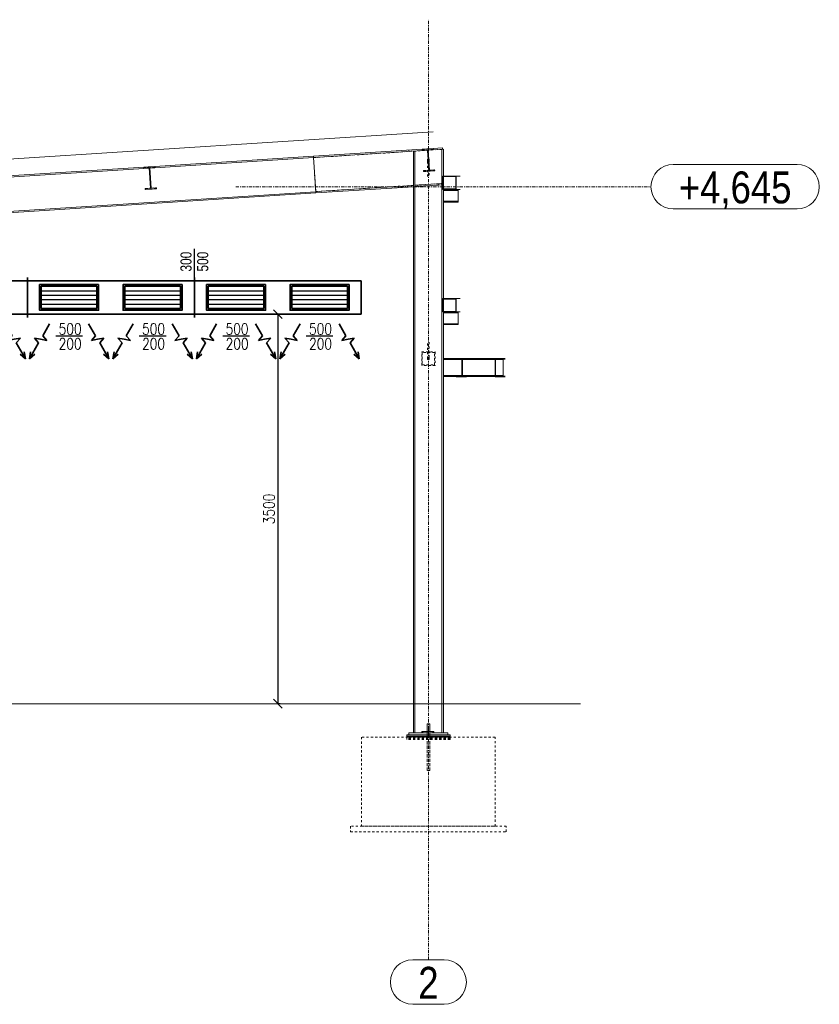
# Model space of a CAD drawing. Header units: millimetres. Extents: x 160938 to 520640, y 9197 to 248394.
# Tile 26 of 137: x 269320 to 276505, y 41195 to 50040. Entities that reach past the tile are written whole.
import ezdxf
from ezdxf.enums import TextEntityAlignment as Align

# ---------------------------------------------------------------- set-up
doc = ezdxf.new("R2010")
doc.units = ezdxf.units.MM
doc.header["$LTSCALE"] = 10
doc.linetypes.add('DXK_LINE_DOT2', pattern=[3.9198, 1.9599, -1.9599])
doc.linetypes.add('DXK_LINE_DOT3', pattern=[5.9187, 2.979, -0.9799, 0.9799, -0.9799])
doc.layers.get('Defpoints').update_dxf_attribs({"color": 252})
doc.layers.add('VZT Privod', color=6, linetype='Continuous', lineweight=35)
doc.layers.add('VZT-koty', color=4, linetype='Continuous', lineweight=25)
doc.layers.add('Vzt_koty', color=4, linetype='Continuous')
doc.styles.add('AR-KOTY', font='simplex', dxfattribs={"width": 0.7})
doc.styles.add('Arial Narrow', font='ARIALN.TTF', dxfattribs={"height": 0.2})
doc.styles.add('Romans', font='romans.shx', dxfattribs={"width": 0.8})
doc.styles.get("Standard").update_dxf_attribs({"font": 'ic-simplex.shx', "width": 0.8})
doc.dimstyles.new('Standa 50', dxfattribs={"dimtxt": 100, "dimasz": 80, "dimexe": 0, "dimexo": 30, "dimgap": 30, "dimtad": 1, "dimdec": 0, "dimrnd": 1, "dimdsep": 46, "dimtxsty": 'Romans', "dimblk": 'OBLIQUE', "dimcen": 0, "dimclrd": 256, "dimclre": 256, "dimclrt": 256, "dimadec": 0, "dimazin": 0, "dimtfac": 1, "dimtdec": 0, "dimtofl": 0, "dimtmove": 0, "dimatfit": 3, "dimldrblk": 'OBLIQUE', "dimfxl": 1, "dimtvp": 1.1, "dimtolj": 1, "dimlwd": -1, "dimlwe": -1, "dimarcsym": 0})

# ---------------------------------------------------------------- blocks, each defined once
blk = doc.blocks.new('*U2195')
at = {"color": 0, "linetype": 'ByBlock'}
for p, q in [((0, 300), (0, 330)), ((1500, 300), (0, 300)), ((0, 300), (0, 0)), ((1500, 300), (1500, 330)), ((1500, 0), (1500, 300)), ((0, 0), (1500, 0)), ((0, 0), (0, -30)), ((1500, 0), (1500, -30))]:
    blk.add_line(p, q, dxfattribs=at)
blk = doc.blocks.new('*U2289')
at = {"color": 0, "linetype": 'ByBlock', "lineweight": -2}
for p, q in [((0, 300), (0, 330)), ((1500, 300), (0, 300)), ((0, 300), (0, 0)), ((1500, 0), (1500, 300)), ((0, 0), (1500, 0)), ((0, 0), (0, -30))]:
    blk.add_line(p, q, dxfattribs=at)
blk = doc.blocks.new('*U2290')
at = {"color": 0, "linetype": 'ByBlock', "lineweight": -2}
for points in [[(0, 200), (0, 0)], [(0, 200), (500, 200)], [(500, 200), (500, 0)], [(0, 0), (500, 0)]]:
    blk.add_lwpolyline(points, dxfattribs=at)
at = {"color": 2, "linetype": 'ByBlock', "lineweight": 25}
for points in [[(0, 160), (500, 160)], [(0, 120), (500, 120)], [(0, 80), (500, 80)], [(0, 40), (500, 40)]]:
    blk.add_lwpolyline(points, dxfattribs=at)
blk = doc.blocks.new('*U2277', base_point=(100.000029, 76.999998))
at = {"color": 0, "linetype": 'ByBlock', "lineweight": -2}
for p, q in [((278.000029, 76.999998), (304.513255, 153.999998)), ((331.026481, 76.999998), (304.513255, 153.999998)), ((100.000029, 76.999998), (278.000029, 76.999998)), ((331.026481, 76.999998), (357.539708, -0.000002)), ((357.539708, -0.000002), (384.052934, 76.999998)), ((384.052934, 76.999998), (620.052934, 76.999998)), ((620.052934, 76.999998), (535.879199, 107.513298)), ((620.052934, 76.999998), (535.879199, 46.486697))]:
    blk.add_line(p, q, dxfattribs=at)
blk = doc.blocks.new('_OBLIQUE')
at = {"color": 0, "linetype": 'ByBlock'}
blk.add_line((-0.5, -0.5), (0.5, 0.5), dxfattribs=at)
blk = doc.blocks.new('*D2292')
at = {"layer": 'Defpoints', "color": 0}
for p in [(271637.1, 47395.2), (271630.7, 43895.2), (271639.8, 43895.2)]:
    blk.add_point(p, dxfattribs=at)
at = {"layer": 'Vzt_koty'}
for p, q in [((271667.1, 47395.2), (271639.8, 47395.2)), ((271639.8, 47395.2), (271639.8, 43895.2)), ((271660.7, 43895.2), (271639.8, 43895.2))]:
    blk.add_line(p, q, dxfattribs=at)
at = {"layer": 'Vzt_koty', "xscale": 80, "yscale": 80, "zscale": 80}
for p, rotation in [((271639.8, 47395.2), 90), ((271639.8, 43895.2), 270)]:
    blk.add_blockref('_OBLIQUE', p, dxfattribs=dict(at, rotation=rotation))
at = {"layer": 'Vzt_koty', "insert": (271559.8, 45645.2), "char_height": 100, "attachment_point": 5, "rotation": 90, "style": 'Romans'}
blk.add_mtext('\\A1;3500', dxfattribs=at)

msp = doc.modelspace()

# ---------------------------------------------------------------- linework, layer by layer
at = {"color": 252, "linetype": 'DXK_LINE_DOT3', "lineweight": 15}
for p, q in [((272992.2, 41595.2), (272992.2, 50040.2)), ((271260.7, 48540.2), (274992.2, 48540.2))]:
    msp.add_line(p, q, dxfattribs=at)
at = {"color": 252, "lineweight": 15}
for p, q in [((273035.6, 49032.4), (262707.2, 48366.2)), ((263007, 43895.2), (274359.1, 43895.2))]:
    msp.add_line(p, q, dxfattribs=at)
at = {"color": 252, "linetype": 'Continuous', "lineweight": 15}
for p, q in [((272935.8, 48876), (271959.1, 48812.9)), ((272983.7, 48867), (271959.8, 48801)), ((272816.8, 48856.2), (272816, 48868.2)), ((272870.2, 48859.7), (272857.2, 48858.9)), ((272857.2, 43635.2), (272857.2, 48858.9)), ((272870.2, 43635.2), (272870.2, 48859.7)), ((272935.8, 48876), (273035.6, 48882.4)), ((272936.4, 48867.5), (272935.8, 48876)), ((272983.5, 48870.5), (272936.4, 48867.5)), ((272995.3, 48687.9), (272983.5, 48870.5)), ((273036.2, 48873.9), (272989.1, 48870.9)), ((272989.1, 48870.9), (273000.9, 48688.3)), ((273119.2, 48875.8), (272989.3, 48867.4)), ((273118.4, 48887.7), (273035.6, 48882.4)), ((273035.6, 48882.4), (273036.2, 48873.9)), ((273114.2, 48875.4), (273127.2, 48876.3)), ((273114.2, 43635.2), (273114.2, 48875.4)), ((273119.2, 48875.8), (273118.4, 48887.7)), ((273127.2, 48876.3), (273127.2, 48635.2)), ((271959.8, 48801.5), (270489.3, 48706.6)), ((271959.1, 48812.9), (270535.6, 48721.1)), ((271959.1, 48812.9), (271959.8, 48801.5)), ((271959.8, 48801), (271959.1, 48812.9)), ((271979.5, 48495.6), (271959.8, 48801)), ((275192.2, 48740.2), (276304.6, 48740.2)), ((270483.7, 48706.3), (267989.3, 48545.4)), ((270435.8, 48714.7), (268035.6, 48559.9)), ((270435.8, 48714.7), (270535.6, 48721.1)), ((270436.4, 48706.2), (270435.8, 48714.7)), ((270483.5, 48709.3), (270436.4, 48706.2)), ((270495.3, 48526.6), (270483.5, 48709.3)), ((270536.2, 48712.7), (270489.1, 48709.6)), ((270489.1, 48709.6), (270500.9, 48527)), ((270535.6, 48721.1), (270536.2, 48712.7)), ((272948.2, 48684.9), (272995.3, 48687.9)), ((272948.8, 48676.4), (272948.2, 48684.9)), ((273048.6, 48682.8), (272948.8, 48676.4)), ((273048, 48691.3), (273000.9, 48688.3)), ((273048.6, 48682.8), (273048, 48691.3)), ((272871.5, 48553.1), (273112.1, 48568.7)), ((273112.9, 48556.7), (273112.1, 48568.7)), ((273122.3, 48515.2), (273122.3, 48635.2)), ((273242.3, 48635.2), (273122.3, 48635.2)), ((273127.3, 48520.2), (273127.3, 48630.2)), ((273127.3, 48630.2), (273237.3, 48630.2)), ((273237.3, 48630.2), (273237.3, 48520.2)), ((273242.3, 48635.2), (273278.1, 48635.2)), ((273242.3, 48515.2), (273242.3, 48635.2)), ((271979.6, 48495.1), (264045.8, 47983.4)), ((264046.6, 47971.9), (271980.3, 48483.6)), ((270448.2, 48523.6), (270495.3, 48526.6)), ((270448.8, 48515.1), (270448.2, 48523.6)), ((270548.6, 48521.6), (270448.8, 48515.1)), ((270548, 48530), (270500.9, 48527)), ((270548.6, 48521.6), (270548, 48530)), ((271979.5, 48495.6), (272856.4, 48552.2)), ((271980.3, 48483.6), (271979.5, 48495.6)), ((271979.6, 48495.1), (271980.3, 48483.6)), ((271980.3, 48483.6), (272857.2, 48540.2)), ((272837.2, 48538.9), (272836.5, 48550.9)), ((272857.2, 48552.2), (272856.4, 48552.2)), ((272857.2, 48540.2), (272856.4, 48552.2)), ((272872.3, 48541.2), (272871.5, 48553.1)), ((272872.3, 48541.2), (273112.9, 48556.7)), ((273122.3, 48515.2), (273242.3, 48515.2)), ((273127.2, 48515.2), (273127.2, 48507.2)), ((273127.2, 48515.2), (273127.2, 47535.2)), ((273127.2, 48507.2), (273258.8, 48507.2)), ((273237.3, 48520.2), (273127.3, 48520.2)), ((273258.1, 48515.2), (273242.3, 48515.2)), ((273258.8, 48515.2), (273258.1, 48515.2)), ((273258.7, 48409.2), (273258.7, 48507.2)), ((273258.8, 48515.2), (273278.1, 48515.2)), ((273258.8, 48507.2), (273258.8, 48515.2)), ((273127.2, 48401.2), (273127.2, 48409.2)), ((273127.2, 48409.2), (273258.8, 48409.2)), ((273127.2, 48401.2), (273258.8, 48401.2)), ((273258.8, 48401.2), (273258.8, 48409.2)), ((275192.2, 48340.2), (276304.6, 48340.2)), ((273122.3, 47415.2), (273122.3, 47535.2)), ((273242.3, 47535.2), (273122.3, 47535.2)), ((273127.3, 47420.2), (273127.3, 47530.2)), ((273127.3, 47530.2), (273237.3, 47530.2)), ((273237.3, 47530.2), (273237.3, 47420.2)), ((273242.3, 47535.2), (273278.1, 47535.2)), ((273242.3, 47415.2), (273242.3, 47535.2)), ((273122.3, 47415.2), (273242.3, 47415.2)), ((273127.2, 47415.2), (273127.2, 43635.2)), ((273127.2, 47415.2), (273127.2, 47407.2)), ((273237.3, 47420.2), (273127.3, 47420.2)), ((273258.1, 47415.2), (273242.3, 47415.2)), ((273258.8, 47415.2), (273258.1, 47415.2)), ((273258.8, 47415.2), (273278.1, 47415.2)), ((273258.8, 47407.2), (273258.8, 47415.2)), ((273127.2, 47407.2), (273258.8, 47407.2)), ((273258.7, 47309.2), (273258.7, 47407.2)), ((273127.2, 47301.2), (273127.2, 47309.2)), ((273127.2, 47309.2), (273258.8, 47309.2)), ((273127.2, 47301.2), (273258.8, 47301.2)), ((273258.8, 47301.2), (273258.8, 47309.2)), ((273242.3, 46995.2), (273127.2, 46995.2)), ((273293.4, 46987.8), (273127.2, 46987.8)), ((273242.3, 46995.2), (273242.3, 46991.2)), ((273297.4, 46995.2), (273242.3, 46995.2)), ((273242.3, 46991.2), (273293.4, 46991.2)), ((273293.4, 46991.2), (273293.4, 46837.2)), ((273313.8, 46995.2), (273297.4, 46995.2)), ((273297.4, 46833.2), (273297.4, 46995.2)), ((273592.6, 46995.2), (273313.8, 46995.2)), ((273592.6, 46987.8), (273313.8, 46987.8)), ((273592.6, 46995.2), (273592.6, 46833.2)), ((273647.6, 46995.2), (273592.6, 46995.2)), ((273596.6, 46837.2), (273596.6, 46991.2)), ((273596.6, 46991.2), (273647.6, 46991.2)), ((273665.5, 46987.8), (273613, 46987.8)), ((273664, 46995.2), (273647.6, 46995.2)), ((273647.6, 46991.2), (273647.6, 46995.2)), ((273664, 46991.2), (273647.6, 46991.2)), ((273665.5, 46995.2), (273664, 46995.2)), ((273665.5, 46835.2), (273665.5, 46995.2)), ((273683.3, 46995.2), (273665.5, 46995.2)), ((273683.3, 46991.2), (273665.5, 46991.2)), ((273293.4, 46842.6), (273127.2, 46842.6)), ((273242.3, 46835.2), (273127.2, 46835.2)), ((273293.4, 46837.2), (273242.3, 46837.2)), ((273242.3, 46837.2), (273242.3, 46833.2)), ((273242.3, 46833.2), (273297.4, 46833.2)), ((273297.4, 46833.2), (273333.1, 46833.2)), ((273592.6, 46842.6), (273313.8, 46842.6)), ((273592.6, 46835.2), (273313.8, 46835.2)), ((273592.6, 46833.2), (273647.6, 46833.2)), ((273647.6, 46837.2), (273596.6, 46837.2)), ((273665.5, 46842.6), (273613, 46842.6)), ((273664, 46837.2), (273647.6, 46837.2)), ((273647.6, 46833.2), (273647.6, 46837.2)), ((273647.6, 46833.2), (273683.3, 46833.2)), ((273665.5, 46835.2), (273664, 46835.2)), ((273683.3, 46837.2), (273665.5, 46837.2)), ((273004.2, 43715.2), (272980.2, 43715.2)), ((272980.2, 43647.2), (272980.2, 43715.2)), ((273004.2, 43647.2), (273004.2, 43715.2)), ((272817.2, 43615.2), (272797.2, 43615.2)), ((272797.2, 43605.2), (272797.2, 43615.2)), ((272817.2, 43635.2), (272817.2, 43615.2)), ((272817.2, 43635.2), (273167.2, 43635.2)), ((272817.2, 43615.2), (273167.2, 43615.2)), ((272932.2, 43647.2), (273032.2, 43647.2)), ((272932.2, 43635.2), (272932.2, 43647.2)), ((272980.2, 43595.2), (272980.2, 43615.2)), ((272982.2, 43635.2), (272982.2, 43647.2)), ((273004.2, 43595.2), (273004.2, 43615.2)), ((273032.2, 43647.2), (273032.2, 43635.2)), ((273167.2, 43635.2), (273167.2, 43615.2)), ((273187.2, 43615.2), (273167.2, 43615.2)), ((273187.2, 43605.2), (273187.2, 43615.2)), ((272980.2, 43605.2), (272797.2, 43605.2)), ((272980.2, 43605.2), (272797.2, 43605.2)), ((272797.2, 43597.2), (272797.2, 43605.2)), ((272980.2, 43597.2), (272797.2, 43597.2)), ((272797.2, 43595.2), (272797.2, 43597.2)), ((272980.2, 43597.2), (272797.2, 43597.2)), ((273187.2, 43605.2), (273004.2, 43605.2)), ((273187.2, 43605.2), (273004.2, 43605.2)), ((273187.2, 43597.2), (273004.2, 43597.2)), ((273187.2, 43597.2), (273004.2, 43597.2)), ((273187.2, 43597.2), (273187.2, 43605.2)), ((273187.2, 43595.2), (273187.2, 43597.2)), ((272851, 41595.2), (273133.4, 41595.2)), ((272851, 41195.2), (273133.4, 41195.2))]:
    msp.add_line(p, q, dxfattribs=at)
at = {"color": 252, "linetype": 'DXK_LINE_DOT2', "lineweight": 15}
for p, q in [((271959.8, 48801), (272857.2, 48858.9)), ((272857.2, 48858.9), (272857.2, 48552.2)), ((273114.2, 48875.4), (272870.2, 48859.7)), ((272935.8, 48876), (273035.6, 48882.4)), ((273035.6, 48882.4), (272935.8, 48876)), ((272936.4, 48867.5), (272935.8, 48876)), ((272983.5, 48870.5), (272936.4, 48867.5)), ((272995.3, 48687.9), (272983.5, 48870.5)), ((272989.3, 48867.4), (272983.7, 48867)), ((273036.2, 48873.9), (272989.1, 48870.9)), ((272989.1, 48870.9), (273000.9, 48688.3)), ((273035.6, 48882.4), (273036.2, 48873.9)), ((271959.8, 48801.5), (271979.6, 48495.1)), ((272984.2, 48779.4), (272985.3, 48783.2)), ((272985.3, 48775.6), (272984.2, 48779.4)), ((272984.2, 48630.7), (272984.2, 48779.4)), ((272985.3, 48783.2), (272988.2, 48786)), ((272988.2, 48772.8), (272985.3, 48775.6)), ((272988.2, 48786), (272992.2, 48787.1)), ((272992.2, 48771.7), (272988.2, 48772.8)), ((272992.2, 48787.1), (272996.2, 48786)), ((272996.2, 48772.8), (272992.2, 48771.7)), ((272996.2, 48786), (272999.1, 48783.2)), ((272999.1, 48775.6), (272996.2, 48772.8)), ((272999.1, 48783.2), (273000.2, 48779.4)), ((273000.2, 48779.4), (272999.1, 48775.6)), ((273000.2, 48779.4), (273000.2, 48630.7)), ((270435.8, 48714.7), (270535.6, 48721.1)), ((270535.6, 48721.1), (270435.8, 48714.7)), ((270436.4, 48706.2), (270435.8, 48714.7)), ((270483.5, 48709.3), (270436.4, 48706.2)), ((270495.3, 48526.6), (270483.5, 48709.3)), ((270489.3, 48706.6), (270483.7, 48706.3)), ((270536.2, 48712.7), (270489.1, 48709.6)), ((270489.1, 48709.6), (270500.9, 48527)), ((270535.6, 48721.1), (270536.2, 48712.7)), ((272948.2, 48684.9), (272995.3, 48687.9)), ((272948.8, 48676.4), (272948.2, 48684.9)), ((273048.6, 48682.8), (272948.8, 48676.4)), ((273000.9, 48688.3), (273048, 48691.3)), ((273048, 48691.3), (273048.6, 48682.8)), ((272871.5, 48553.1), (273112.1, 48568.7)), ((273087.3, 48555.1), (273086.5, 48567.1)), ((273112.9, 48556.7), (273112.1, 48568.7)), ((273127.2, 48635.2), (273127.2, 48515.2)), ((270448.2, 48523.6), (270495.3, 48526.6)), ((270448.8, 48515.1), (270448.2, 48523.6)), ((270548.6, 48521.6), (270448.8, 48515.1)), ((270500.9, 48527), (270548, 48530)), ((270548, 48530), (270548.6, 48521.6)), ((272856.4, 48552.2), (271979.5, 48495.6)), ((272872.3, 48541.2), (272871.5, 48553.1)), ((272872.3, 48541.2), (273112.9, 48556.7)), ((272897.9, 48542.8), (272897.1, 48554.8)), ((273258.1, 48515.2), (273127.2, 48515.2)), ((273127.2, 48507.2), (273127.2, 48515.2)), ((273127.2, 48409.2), (273127.2, 48507.2)), ((273258.8, 48515.2), (273258.1, 48515.2)), ((273127.2, 48401.2), (273127.2, 48409.2)), ((273127.2, 47535.2), (273127.2, 47415.2)), ((273258.1, 47415.2), (273127.2, 47415.2)), ((273127.2, 47407.2), (273127.2, 47415.2)), ((273258.8, 47415.2), (273258.1, 47415.2)), ((273127.2, 47309.2), (273127.2, 47407.2)), ((273127.2, 47301.2), (273127.2, 47309.2)), ((272984.2, 46995.2), (272984.2, 47143.9)), ((273000.2, 47143.9), (273000.2, 46995.2)), ((272932.2, 46935.2), (272932.2, 47055.2)), ((272932.2, 47055.2), (273052.2, 47055.2)), ((273047.2, 47050.2), (272937.2, 47050.2)), ((272937.2, 47050.2), (272937.2, 46940.2)), ((272984.2, 46995.2), (272985.3, 46999)), ((272985.3, 46991.4), (272984.2, 46995.2)), ((272985.3, 46999), (272988.2, 47001.8)), ((272988.2, 46988.5), (272985.3, 46991.4)), ((272988.2, 47001.8), (272992.2, 47002.9)), ((272992.2, 46987.5), (272988.2, 46988.5)), ((272992.2, 47002.9), (272996.2, 47001.8)), ((272996.2, 46988.5), (272992.2, 46987.5)), ((272996.2, 47001.8), (272999.1, 46999)), ((272999.1, 46991.4), (272996.2, 46988.5)), ((272999.1, 46999), (273000.2, 46995.2)), ((273000.2, 46995.2), (272999.1, 46991.4)), ((273047.2, 46940.2), (273047.2, 47050.2)), ((273052.2, 47055.2), (273052.2, 46935.2)), ((273127.2, 46995.2), (273127.2, 46835.2)), ((273313.8, 46995.2), (273242.3, 46995.2)), ((273313.8, 46987.8), (273293.4, 46987.8)), ((273333.1, 46995.2), (273313.8, 46995.2)), ((273664, 46995.2), (273592.6, 46995.2)), ((273613, 46987.8), (273592.6, 46987.8)), ((273665.5, 46995.2), (273664, 46995.2)), ((273665.5, 46991.2), (273664, 46991.2)), ((273052.2, 46935.2), (272932.2, 46935.2)), ((272937.2, 46940.2), (273047.2, 46940.2)), ((273313.8, 46835.2), (273242.3, 46835.2)), ((273313.8, 46842.6), (273293.4, 46842.6)), ((273613, 46842.6), (273592.6, 46842.6)), ((273664, 46835.2), (273592.6, 46835.2)), ((273665.5, 46837.2), (273664, 46837.2)), ((273004.2, 43715.2), (272980.2, 43715.2)), ((272980.2, 43715.2), (272980.2, 43295.2)), ((273004.2, 43715.2), (273004.2, 43295.2)), ((273167.2, 43615.2), (272817.2, 43615.2)), ((273127.2, 43635.2), (272857.2, 43635.2)), ((273032.2, 43635.2), (272932.2, 43635.2)), ((272942.2, 43647.2), (273042.2, 43647.2)), ((272942.2, 43635.2), (272942.2, 43647.2)), ((273042.2, 43635.2), (272942.2, 43635.2)), ((272980.2, 43615.2), (272980.2, 43647.2)), ((272992.2, 43611.2), (272992.2, 43671.2)), ((272992.2, 43611.2), (272992.2, 43671.2)), ((272992.2, 43635.2), (272992.2, 43647.2)), ((272992.2, 43615.2), (272992.2, 43635.2)), ((272992.2, 43615.2), (272992.2, 43635.2)), ((273004.2, 43615.2), (273004.2, 43647.2)), ((273042.2, 43647.2), (273042.2, 43635.2)), ((272392.2, 43595.2), (272392.2, 42795.2)), ((273592.2, 43595.2), (272392.2, 43595.2)), ((272797.2, 43592.2), (272797.2, 43595.2)), ((273187.2, 43592.2), (272797.2, 43592.2)), ((273187.2, 43592.2), (272797.2, 43592.2)), ((272797.2, 43587.2), (272797.2, 43592.2)), ((273187.2, 43587.2), (272797.2, 43587.2)), ((273187.2, 43587.2), (272797.2, 43587.2)), ((272797.2, 43584.2), (272797.2, 43587.2)), ((273187.2, 43584.2), (272797.2, 43584.2)), ((273187.2, 43584.2), (272797.2, 43584.2)), ((272797.2, 43581.2), (272797.2, 43584.2)), ((273187.2, 43581.2), (272797.2, 43581.2)), ((272797.2, 43579.2), (272797.2, 43581.2)), ((273187.2, 43581.2), (272797.2, 43581.2)), ((273187.2, 43579.2), (272797.2, 43579.2)), ((273187.2, 43579.2), (272797.2, 43579.2)), ((272797.2, 43577.2), (272797.2, 43579.2)), ((273187.2, 43577.2), (272797.2, 43577.2)), ((273187.2, 43577.2), (272797.2, 43577.2)), ((272797.2, 43576.2), (272797.2, 43577.2)), ((273187.2, 43576.2), (272797.2, 43576.2)), ((273187.2, 43576.2), (272797.2, 43576.2)), ((272797.2, 43575.2), (272797.2, 43576.2)), ((273187.2, 43575.2), (272797.2, 43575.2)), ((273004.2, 43605.2), (272980.2, 43605.2)), ((273004.2, 43605.2), (272980.2, 43605.2)), ((273004.2, 43597.2), (272980.2, 43597.2)), ((273004.2, 43597.2), (272980.2, 43597.2)), ((272980.2, 43295.2), (272980.2, 43595.2)), ((273004.2, 43295.2), (273004.2, 43595.2)), ((273187.2, 43592.2), (273187.2, 43595.2)), ((273187.2, 43587.2), (273187.2, 43592.2)), ((273187.2, 43584.2), (273187.2, 43587.2)), ((273187.2, 43581.2), (273187.2, 43584.2)), ((273187.2, 43579.2), (273187.2, 43581.2)), ((273187.2, 43577.2), (273187.2, 43579.2)), ((273187.2, 43576.2), (273187.2, 43577.2)), ((273187.2, 43575.2), (273187.2, 43576.2)), ((273592.2, 42795.2), (273592.2, 43595.2)), ((273004.2, 43295.2), (272980.2, 43295.2)), ((273004.2, 43295.2), (272980.2, 43295.2)), ((272292.2, 42795.2), (272292.2, 42745.2)), ((273692.2, 42795.2), (272292.2, 42795.2)), ((272292.2, 42745.2), (273692.2, 42745.2)), ((272392.2, 42795.2), (273592.2, 42795.2)), ((273692.2, 42745.2), (273692.2, 42795.2))]:
    msp.add_line(p, q, dxfattribs=at)
at = {"color": 252, "linetype": 'Continuous', "lineweight": 15}
for centre, start, end in [((275192.2, 48540.2), 90, 270), ((276304.6, 48540.2), 270, 90), ((272851, 41395.2), 90, 270), ((273133.4, 41395.2), 270, 90)]:
    msp.add_arc(centre, 200, start, end, dxfattribs=at)
at = {"layer": 'VZT Privod'}
for points in [[(270029.3, 47660.2), (270029.3, 47430.2), (269499.3, 47430.2), (269499.3, 47660.2)], [(270779.3, 47660.2), (270779.3, 47430.2), (270249.3, 47430.2), (270249.3, 47660.2)], [(271529.3, 47660.2), (271529.3, 47430.2), (270999.3, 47430.2), (270999.3, 47660.2)], [(272279.3, 47660.2), (272279.3, 47430.2), (271749.3, 47430.2), (271749.3, 47660.2)]]:
    msp.add_lwpolyline(points, close=True, dxfattribs=at)
at = {"layer": 'VZT-koty'}
for p, q in [((270889.3, 47695.2), (270889.3, 47983.2)), ((269884.7, 47196.9), (269644, 47196.9)), ((270634.7, 47196.9), (270394, 47196.9)), ((271384.7, 47196.9), (271144, 47196.9)), ((272134.7, 47196.9), (271894, 47196.9))]:
    msp.add_line(p, q, dxfattribs=at)

# ---------------------------------------------------------------- block references
at = {"layer": 'VZT Privod', "rotation": 360}
for name, p in [('*U2195', (267889.3, 47395.2)), ('*U2195', (269389.3, 47395.2)), ('*U2289', (270889.3, 47395.2)), ('*U2290', (269514.3, 47445.2)), ('*U2290', (270264.3, 47445.2)), ('*U2290', (271014.3, 47445.2)), ('*U2290', (271764.3, 47445.2))]:
    msp.add_blockref(name, p, dxfattribs=at)
at = {"layer": 'VZT Privod', "yscale": 0.7, "zscale": 0.7}
for p, xscale, rotation in [((269189.3, 47309.4), -0.7, 119.9999999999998), ((269589.3, 47309.4), 0.7, 240.0000000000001), ((269939.3, 47309.4), -0.7, 119.9999999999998), ((270339.3, 47309.4), 0.7, 240.0000000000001), ((270689.3, 47309.4), -0.7, 119.9999999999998), ((271089.3, 47309.4), 0.7, 240.0000000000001), ((271439.3, 47309.4), -0.7, 119.9999999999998), ((271839.3, 47309.4), 0.7, 240.0000000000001), ((272189.3, 47309.4), -0.7, 119.9999999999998)]:
    msp.add_blockref('*U2277', p, dxfattribs=dict(at, xscale=xscale, rotation=rotation))

# ---------------------------------------------------------------- texts
at = {"color": 252, "linetype": 'Continuous', "lineweight": 15, "style": 'Arial Narrow'}
for s, height, p in [('+4,645', 286.33, (275242.2, 48390.2)), ('2', 286.3, (272901, 41245.2))]:
    msp.add_text(s, height=height, dxfattribs=at).set_placement(p)
at = {"layer": 'VZT-koty', "width": 0.8}
msp.add_text('300', height=100, rotation=90, dxfattribs=at).set_placement((270864.3, 47777.5))
msp.add_text('500', height=100, rotation=90, dxfattribs=at).set_placement((270914.3, 47777.5), align=Align.TOP_LEFT)
at = {"layer": 'VZT-koty', "style": 'AR-KOTY', "width": 0.8}
for s, p in [('500', (269875.7, 47211.9)), ('500', (270625.7, 47211.9)), ('500', (271375.7, 47211.9)), ('500', (272125.7, 47211.9)), ('200', (269876.1, 47078.8)), ('200', (270626.1, 47078.8)), ('200', (271376.1, 47078.8)), ('200', (272126.1, 47078.8))]:
    msp.add_text(s, height=100, dxfattribs=at).set_placement(p, align=Align.RIGHT)

# ---------------------------------------------------------------- dimensions: what is measured, and where the dimension line sits
at = {"layer": 'Vzt_koty'}
dim = msp.add_linear_dim(base=(271639.8, 43895.2), p1=(271637.1, 47395.2), p2=(271630.7, 43895.2), angle=270, dimstyle='Standa 50', dxfattribs=at)
dim.commit()
dim.dimension.update_dxf_attribs({"geometry": '*D2292', "text_midpoint": (271559.8, 45645.2)})

doc.saveas('drawing.dxf')
